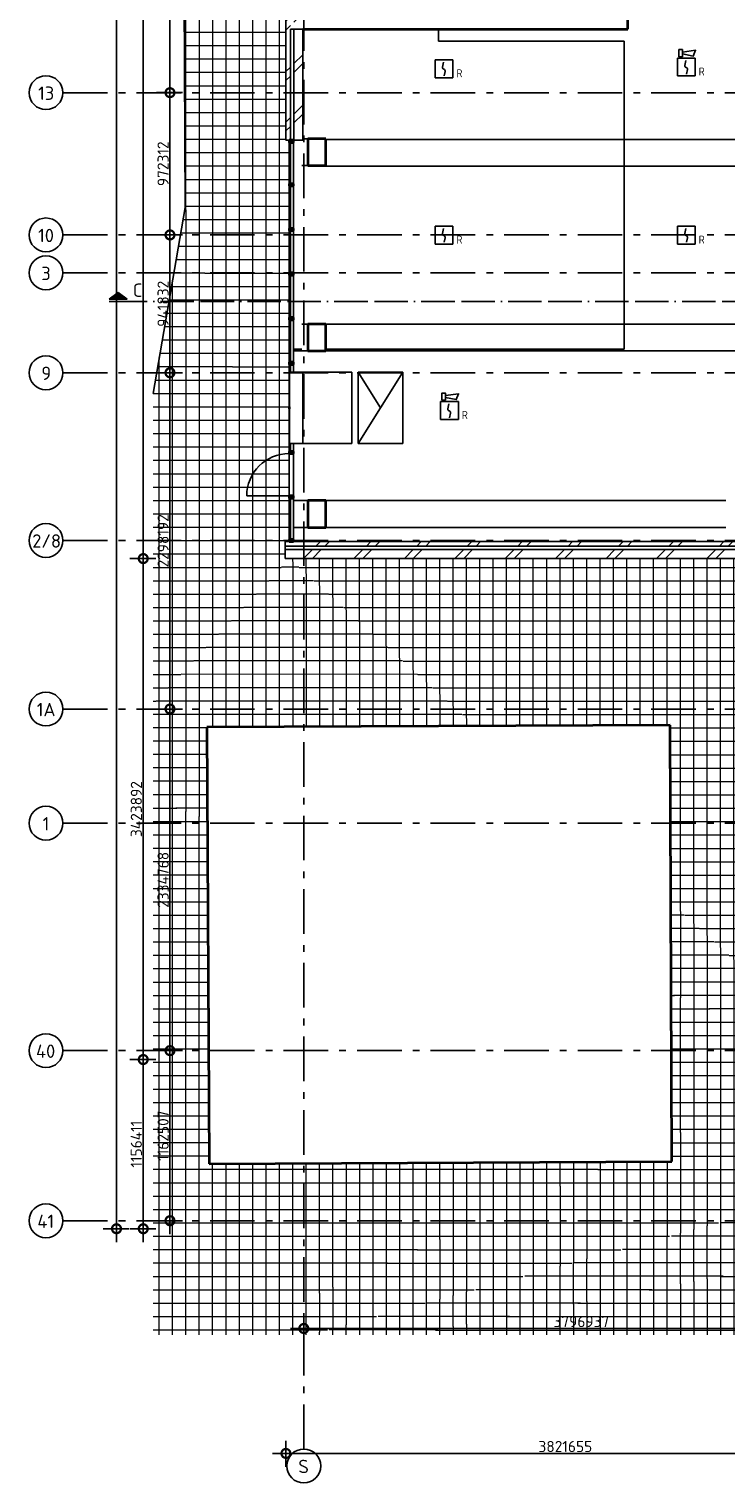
# Model space of a CAD drawing. Header units: millimetres. Extents: x -285236 to 84130, y -470 to 79511.
# Tile 1 of 192: x -47993 to -32358, y 7610 to 40209. Entities that reach past the tile are written whole.
import ezdxf
from ezdxf.enums import TextEntityAlignment as Align

# ---------------------------------------------------------------- set-up
doc = ezdxf.new("R2010")
doc.units = ezdxf.units.MM
doc.linetypes.add('NLRS_stramien', pattern=[1650, 1000, -250, 150, -250])
doc.linetypes.add('SW_doorsnedelijn', pattern=[1950, 750, -150, 0, -150, 750, -150])
doc.layers.add('EL6511--', color=3, linetype='Continuous')
doc.layers.add('XREF', color=254, linetype='Continuous')
doc.styles.add('ISOCPEUR', font='isocpeur.ttf', dxfattribs={"height": 300})
doc.styles.add('ISOCPEUR_1', font='isocpeur.ttf', dxfattribs={"height": 250})
doc.styles.add('STABICAD-018', font='ISOCP.SHX', dxfattribs={"height": 180})
doc.dimstyles.new('NLRS_2_5mm_mm_bol_continuous_swe', dxfattribs={"dimscale": 304.8, "dimtxt": 0.816914, "dimasz": 1.312336, "dimexe": 0.984252, "dimexo": 0.0625, "dimgap": 0.098425, "dimtad": 1, "dimdec": 0, "dimlfac": 304.8, "dimdsep": 46, "dimtxsty": 'ISOCPEUR_1', "dimblk1": 'DOTSMALL', "dimblk2": 'DOTSMALL', "dimsah": 1, "dimcen": 0.09, "dimdle": 0.984252, "dimazin": 0, "dimtfac": 1, "dimtdec": 4, "dimtix": 1, "dimtmove": 0, "dimatfit": 3, "dimfxl": 0.003229, "dimfxlon": 1, "dimtvp": 1, "dimtolj": 1, "dimtzin": 0, "dimarcsym": 2})
pattern_1 = [(45, (-29374, 17038.6), (-565.685, 565.685), []), (45, (-29174, 17038.6), (-565.685, 565.685), [])]

# ---------------------------------------------------------------- blocks, each defined once
blk = doc.blocks.new('_DotSmall')
at = {"color": 0, "linetype": 'ByBlock', "const_width": 0.5}
blk.add_lwpolyline([(-0.0625, 0, 1), (0.0625, 0, 1)], format="xyb", close=True, dxfattribs=at)
blk = doc.blocks.new('*D42')
at = {"layer": 'Defpoints', "color": 0, "lineweight": 100, "transparency": 16777216}
for p in [(-44531, 43783), (-44831, 38783), (-44531, 38783)]:
    blk.add_point(p, dxfattribs=at)
at = {"layer": 'XREF', "color": 0, "lineweight": -2, "transparency": 16777216}
for p, q in [((-44831, 44083), (-44831, 38483)), ((-44551, 43783), (-45131, 43783)), ((-44551, 38783), (-45131, 38783))]:
    blk.add_line(p, q, dxfattribs=at)
at = {"layer": 'XREF', "color": 0, "lineweight": -2, "transparency": 16777216, "xscale": 400, "yscale": 400, "zscale": 400}
for p, rotation in [((-44831, 43783), 90), ((-44831, 38783), 270)]:
    blk.add_blockref('_DotSmall', p, dxfattribs=dict(at, rotation=rotation))
at = {"layer": 'XREF', "color": 0, "transparency": 16777216, "insert": (-44986, 41283), "char_height": 250, "width": 850.41, "attachment_point": 5, "rotation": 90, "style": 'ISOCPEUR_1'}
blk.add_mtext('\\A1;1524000', dxfattribs=at)
blk = doc.blocks.new('*D43')
at = {"layer": 'Defpoints', "color": 0, "lineweight": 100, "transparency": 16777216}
for p in [(-44531, 38783), (-44831, 35593), (-44531, 35593)]:
    blk.add_point(p, dxfattribs=at)
at = {"layer": 'XREF', "color": 0, "lineweight": -2, "transparency": 16777216}
for p, q in [((-44831, 39083), (-44831, 35293)), ((-44551, 38783), (-45131, 38783)), ((-44551, 35593), (-45131, 35593))]:
    blk.add_line(p, q, dxfattribs=at)
at = {"layer": 'XREF', "color": 0, "lineweight": -2, "transparency": 16777216, "xscale": 400, "yscale": 400, "zscale": 400}
for p, rotation in [((-44831, 38783), 90), ((-44831, 35593), 270)]:
    blk.add_blockref('_DotSmall', p, dxfattribs=dict(at, rotation=rotation))
at = {"layer": 'XREF', "color": 0, "transparency": 16777216, "insert": (-44986, 37188), "char_height": 250, "width": 787.21, "attachment_point": 5, "rotation": 90, "style": 'ISOCPEUR_1'}
blk.add_mtext('\\A1;972312', dxfattribs=at)
blk = doc.blocks.new('*D44')
at = {"layer": 'Defpoints', "color": 0, "lineweight": 100, "transparency": 16777216}
for p in [(-44531, 35593), (-44831, 32503), (-44531, 32503)]:
    blk.add_point(p, dxfattribs=at)
at = {"layer": 'XREF', "color": 0, "lineweight": -2, "transparency": 16777216}
for p, q in [((-44831, 35893), (-44831, 32203)), ((-44551, 35593), (-45131, 35593)), ((-44551, 32503), (-45131, 32503))]:
    blk.add_line(p, q, dxfattribs=at)
at = {"layer": 'XREF', "color": 0, "lineweight": -2, "transparency": 16777216, "xscale": 400, "yscale": 400, "zscale": 400}
for p, rotation in [((-44831, 35593), 90), ((-44831, 32503), 270)]:
    blk.add_blockref('_DotSmall', p, dxfattribs=dict(at, rotation=rotation))
at = {"layer": 'XREF', "color": 0, "transparency": 16777216, "insert": (-44986, 34048), "char_height": 250, "width": 850.41, "attachment_point": 5, "rotation": 90, "style": 'ISOCPEUR_1'}
blk.add_mtext('\\A1;941832', dxfattribs=at)
blk = doc.blocks.new('*D45')
at = {"layer": 'Defpoints', "color": 0, "lineweight": 100, "transparency": 16777216}
for p in [(-44531, 32503), (-44831, 24963), (-44531, 24963)]:
    blk.add_point(p, dxfattribs=at)
at = {"layer": 'XREF', "color": 0, "lineweight": -2, "transparency": 16777216}
for p, q in [((-44831, 32803), (-44831, 24663)), ((-44551, 32503), (-45131, 32503)), ((-44551, 24963), (-45131, 24963))]:
    blk.add_line(p, q, dxfattribs=at)
at = {"layer": 'XREF', "color": 0, "lineweight": -2, "transparency": 16777216, "xscale": 400, "yscale": 400, "zscale": 400}
for p, rotation in [((-44831, 32503), 90), ((-44831, 24963), 270)]:
    blk.add_blockref('_DotSmall', p, dxfattribs=dict(at, rotation=rotation))
at = {"layer": 'XREF', "color": 0, "transparency": 16777216, "insert": (-44986, 28733), "char_height": 250, "width": 879.14, "attachment_point": 5, "rotation": 90, "style": 'ISOCPEUR_1'}
blk.add_mtext('\\A1;2298192', dxfattribs=at)
blk = doc.blocks.new('*D46')
at = {"layer": 'Defpoints', "color": 0, "lineweight": 100, "transparency": 16777216}
for p in [(-44531, 24963), (-44831, 17303), (-44531, 17303)]:
    blk.add_point(p, dxfattribs=at)
at = {"layer": 'XREF', "color": 0, "lineweight": -2, "transparency": 16777216}
for p, q in [((-44831, 25263), (-44831, 17003)), ((-44551, 24963), (-45131, 24963)), ((-44551, 17303), (-45131, 17303))]:
    blk.add_line(p, q, dxfattribs=at)
at = {"layer": 'XREF', "color": 0, "lineweight": -2, "transparency": 16777216, "xscale": 400, "yscale": 400, "zscale": 400}
for p, rotation in [((-44831, 24963), 90), ((-44831, 17303), 270)]:
    blk.add_blockref('_DotSmall', p, dxfattribs=dict(at, rotation=rotation))
at = {"layer": 'XREF', "color": 0, "transparency": 16777216, "insert": (-44986, 21133), "char_height": 250, "width": 850.41, "attachment_point": 5, "rotation": 90, "style": 'ISOCPEUR_1'}
blk.add_mtext('\\A1;2334768', dxfattribs=at)
blk = doc.blocks.new('*D47')
at = {"layer": 'Defpoints', "color": 0, "lineweight": 100, "transparency": 16777216}
for p in [(-44531, 17303), (-44831, 13489), (-44531, 13489)]:
    blk.add_point(p, dxfattribs=at)
at = {"layer": 'XREF', "color": 0, "lineweight": -2, "transparency": 16777216}
for p, q in [((-44551, 17303), (-45131, 17303)), ((-44831, 17603), (-44831, 13189)), ((-44551, 13489), (-45131, 13489))]:
    blk.add_line(p, q, dxfattribs=at)
at = {"layer": 'XREF', "color": 0, "lineweight": -2, "transparency": 16777216, "xscale": 400, "yscale": 400, "zscale": 400}
for p, rotation in [((-44831, 17303), 90), ((-44831, 13489), 270)]:
    blk.add_blockref('_DotSmall', p, dxfattribs=dict(at, rotation=rotation))
at = {"layer": 'XREF', "color": 0, "transparency": 16777216, "insert": (-44986, 15396), "char_height": 250, "width": 815.94, "attachment_point": 5, "rotation": 90, "style": 'ISOCPEUR_1'}
blk.add_mtext('\\A1;1162507', dxfattribs=at)
blk = doc.blocks.new('*D66')
at = {"layer": 'Defpoints', "color": 0, "lineweight": 100, "transparency": 16777216}
for p in [(-41829, 11373), (-29372, 11373), (-29372, 11073)]:
    blk.add_point(p, dxfattribs=at)
at = {"layer": 'XREF', "color": 0, "lineweight": -2, "transparency": 16777216}
for p, q in [((-41829, 11354), (-41829, 10773)), ((-29372, 11354), (-29372, 10773)), ((-42129, 11073), (-29072, 11073))]:
    blk.add_line(p, q, dxfattribs=at)
at = {"layer": 'XREF', "color": 0, "lineweight": -2, "transparency": 16777216, "xscale": 400, "yscale": 400, "zscale": 400, "rotation": 180}
blk.add_blockref('_DotSmall', (-41829, 11073), dxfattribs=at)
at = {"layer": 'XREF', "color": 0, "lineweight": -2, "transparency": 16777216, "xscale": 400, "yscale": 400, "zscale": 400}
blk.add_blockref('_DotSmall', (-29372, 11073), dxfattribs=at)
at = {"layer": 'XREF', "color": 0, "transparency": 16777216, "insert": (-35601, 11228), "char_height": 250, "width": 1028.54, "attachment_point": 5, "style": 'ISOCPEUR_1'}
blk.add_mtext('\\A1;3796937', dxfattribs=at)
blk = doc.blocks.new('*D105')
at = {"layer": 'Defpoints', "color": 0, "lineweight": 100, "transparency": 16777216}
for p in [(-42230, 8571), (-29692, 8571), (-29692, 8271)]:
    blk.add_point(p, dxfattribs=at)
at = {"layer": 'XREF', "color": 0, "lineweight": -2, "transparency": 16777216}
for p, q in [((-42230, 8552), (-42230, 7971)), ((-29692, 8552), (-29692, 7971)), ((-42530, 8271), (-29392, 8271))]:
    blk.add_line(p, q, dxfattribs=at)
at = {"layer": 'XREF', "color": 0, "lineweight": -2, "transparency": 16777216, "xscale": 400, "yscale": 400, "zscale": 400, "rotation": 180}
blk.add_blockref('_DotSmall', (-42230, 8271), dxfattribs=at)
at = {"layer": 'XREF', "color": 0, "lineweight": -2, "transparency": 16777216, "xscale": 400, "yscale": 400, "zscale": 400}
blk.add_blockref('_DotSmall', (-29692, 8271), dxfattribs=at)
at = {"layer": 'XREF', "color": 0, "transparency": 16777216, "insert": (-35961, 8426), "char_height": 250, "width": 999.81, "attachment_point": 5, "style": 'ISOCPEUR_1'}
blk.add_mtext('\\A1;3821655', dxfattribs=at)
blk = doc.blocks.new('*D112')
at = {"layer": 'Defpoints', "color": 0, "lineweight": 100, "transparency": 16777216}
for p in [(-45431, 17103), (-45131, 17103), (-45131, 13309)]:
    blk.add_point(p, dxfattribs=at)
at = {"layer": 'XREF', "color": 0, "lineweight": -2, "transparency": 16777216}
for p, q in [((-45431, 13009), (-45431, 17403)), ((-45151, 17103), (-45731, 17103)), ((-45151, 13309), (-45731, 13309))]:
    blk.add_line(p, q, dxfattribs=at)
at = {"layer": 'XREF', "color": 0, "lineweight": -2, "transparency": 16777216, "xscale": 400, "yscale": 400, "zscale": 400}
for p, rotation in [((-45431, 17103), 90), ((-45431, 13309), 270)]:
    blk.add_blockref('_DotSmall', p, dxfattribs=dict(at, rotation=rotation))
at = {"layer": 'XREF', "color": 0, "transparency": 16777216, "insert": (-45586, 15206), "char_height": 250, "width": 879.14, "attachment_point": 5, "rotation": 90, "style": 'ISOCPEUR_1'}
blk.add_mtext('\\A1;1156411', dxfattribs=at)
blk = doc.blocks.new('*D113')
at = {"layer": 'Defpoints', "color": 0, "lineweight": 100, "transparency": 16777216}
for p in [(-45431, 28336), (-45131, 28336), (-45131, 17103)]:
    blk.add_point(p, dxfattribs=at)
at = {"layer": 'XREF', "color": 0, "lineweight": -2, "transparency": 16777216}
for p, q in [((-45431, 16803), (-45431, 28636)), ((-45151, 28336), (-45731, 28336)), ((-45151, 17103), (-45731, 17103))]:
    blk.add_line(p, q, dxfattribs=at)
at = {"layer": 'XREF', "color": 0, "lineweight": -2, "transparency": 16777216, "xscale": 400, "yscale": 400, "zscale": 400}
for p, rotation in [((-45431, 28336), 90), ((-45431, 17103), 270)]:
    blk.add_blockref('_DotSmall', p, dxfattribs=dict(at, rotation=rotation))
at = {"layer": 'XREF', "color": 0, "transparency": 16777216, "insert": (-45586, 22719), "char_height": 250, "width": 936.61, "attachment_point": 5, "rotation": 90, "style": 'ISOCPEUR_1'}
blk.add_mtext('\\A1;3423892', dxfattribs=at)
blk = doc.blocks.new('*D114')
at = {"layer": 'Defpoints', "color": 0, "lineweight": 100, "transparency": 16777216}
for p in [(-45431, 58996), (-45131, 58996), (-45131, 28336)]:
    blk.add_point(p, dxfattribs=at)
at = {"layer": 'XREF', "color": 0, "lineweight": -2, "transparency": 16777216}
for p, q in [((-45431, 28036), (-45431, 59296)), ((-45151, 58996), (-45731, 58996)), ((-45151, 28336), (-45731, 28336))]:
    blk.add_line(p, q, dxfattribs=at)
at = {"layer": 'XREF', "color": 0, "lineweight": -2, "transparency": 16777216, "xscale": 400, "yscale": 400, "zscale": 400}
for p, rotation in [((-45431, 58996), 90), ((-45431, 28336), 270)]:
    blk.add_blockref('_DotSmall', p, dxfattribs=dict(at, rotation=rotation))
at = {"layer": 'XREF', "color": 0, "transparency": 16777216, "insert": (-45586, 43666), "char_height": 250, "width": 1063.02, "attachment_point": 5, "rotation": 90, "style": 'ISOCPEUR_1'}
blk.add_mtext('\\A1;9345168', dxfattribs=at)
blk = doc.blocks.new('*D117')
at = {"layer": 'Defpoints', "color": 0, "lineweight": 100, "transparency": 16777216}
for p in [(-45731, 70083), (-46031, 13309), (-45731, 13309)]:
    blk.add_point(p, dxfattribs=at)
at = {"layer": 'XREF', "color": 0, "lineweight": -2, "transparency": 16777216}
for p, q in [((-46031, 70383), (-46031, 13009)), ((-45751, 70083), (-46331, 70083)), ((-45751, 13309), (-46331, 13309))]:
    blk.add_line(p, q, dxfattribs=at)
at = {"layer": 'XREF', "color": 0, "lineweight": -2, "transparency": 16777216, "xscale": 400, "yscale": 400, "zscale": 400}
for p, rotation in [((-46031, 70083), 90), ((-46031, 13309), 270)]:
    blk.add_blockref('_DotSmall', p, dxfattribs=dict(at, rotation=rotation))
at = {"layer": 'XREF', "color": 0, "transparency": 16777216, "insert": (-46186, 41696), "char_height": 250, "width": 1091.75, "attachment_point": 5, "rotation": 90, "style": 'ISOCPEUR_1'}
blk.add_mtext('\\A1;17304715', dxfattribs=at)
blk = doc.blocks.new('VB655IS2')
at = {"color": 0, "linetype": 'Continuous'}
blk.add_lwpolyline([(-1.67, 2.33), (-1.67, 3.91), (-0.89, 3.91), (-0.89, 2.33)], close=True, dxfattribs=at)
blk.add_lwpolyline([(-0.89, 3.37), (2.06, 3.76), (1.54, 2.45), (-0.89, 2.95)], dxfattribs=at)
blk = doc.blocks.new('*U137')
at = {"color": 0, "linetype": 'Continuous'}
for p, q in [((-2, 2), (-2, -2)), ((2, 2), (-2, 2)), ((2, -2), (2, 2)), ((-2, -2), (2, -2))]:
    blk.add_line(p, q, dxfattribs=at)
blk.add_lwpolyline([(-0.12, 1.47), (-0.34, 0.38, 0.399092), (-0.04, -0.09, -0.403068), (0.25, -0.56), (0.02, -1.6)], format="xyb", dxfattribs=at)
at = {"color": 0, "linetype": 'Continuous', "lineweight": 100}
blk.add_blockref('VB655IS2', (0, 0), dxfattribs=at)
at = {"color": 0, "linetype": 'Continuous', "style": 'STABICAD-018'}
for tag, p in [('CODING1', (-1.22, 12.19)), ('CODING2', (-0.95, 9.73)), ('ARTICLECODE', (0.78, 6.96)), ('FIREPROTECTION_ZONE', (0.05, 2.88)), ('FIREPROTECTION_PANEL', (0.78, 4.65)), ('FIREPROTECTION_HARDWARENUMBER', (5.42, -4.4))]:
    blk.add_attdef(tag, text='', height=1.8, dxfattribs=at).set_placement(p, align=Align.MIDDLE)
blk.add_attdef('TEXT1', (3.46, -3.38), '', height=1.8, dxfattribs=at)
blk = doc.blocks.new('VB653ORM')
at = {"color": 0, "linetype": 'Continuous'}
for p, q in [((-2, 2), (-2, -2)), ((2, 2), (-2, 2)), ((2, -2), (2, 2)), ((-2, -2), (2, -2))]:
    blk.add_line(p, q, dxfattribs=at)
blk.add_lwpolyline([(-0.12, 1.47), (-0.34, 0.38, 0.399092), (-0.04, -0.09, -0.403068), (0.25, -0.56), (0.02, -1.6)], format="xyb", dxfattribs=at)
at = {"color": 0, "linetype": 'Continuous', "style": 'STABICAD-018'}
for tag, p in [('CODING1', (-1.22, 12.19)), ('CODING2', (-0.95, 9.73)), ('ARTICLECODE', (0.78, 6.96)), ('FIREPROTECTION_ZONE', (0.05, 2.88)), ('FIREPROTECTION_PANEL', (0.78, 4.65)), ('FIREPROTECTION_HARDWARENUMBER', (5.42, -4.4))]:
    blk.add_attdef(tag, text='', height=1.8, dxfattribs=at).set_placement(p, align=Align.MIDDLE)
blk.add_attdef('TEXT1', (3.46, -3.38), '', height=1.8, dxfattribs=at)

msp = doc.modelspace()

# ---------------------------------------------------------------- hatches: boundary and pattern name
at = {"layer": 'XREF', "lineweight": 9}
h = msp.add_hatch(dxfattribs=at)
h.set_pattern_fill('FP_241', color=256, style=0, pattern_type=2)
h.set_pattern_definition([(359.99986, (-29774.88, 17038.62), (3e-06, 300), []), (90, (-29774.88, 17038.62), (-299.939, 0.0007), [])])
h.paths.add_polyline_path([(-44487.2128, 36209.7464), (-42183.0601, 58695.8476), (-42243.5363, 58695.8476), (-42243.5363, 58869.84), (-44600.2093, 55200.7279), (-44498.8791, 38170.4671)])
h.paths.add_polyline_path([(-42162.6016, 58995.8476), (-42152.3191, 58995.8476), (-42150.3673, 59014.8952)])
h = msp.add_hatch(dxfattribs=at)
h.set_pattern_fill('FP_246', color=256, style=0, pattern_type=2)
h.set_pattern_definition([(0, (-29775.35, 17038.63), (0, 300), []), (90, (-29775.35, 17038.63), (-299.931, 2e-14), [])])
h.paths.add_polyline_path([(-42243.5363, 28649.7766), (-42243.5363, 28715.8476), (-42157.8265, 28715.8476), (-42157.8265, 37715.8476), (-42230.3673, 37715.8476), (-42230.3673, 40522.1537), (-42157.8265, 40522.1537), (-42157.8265, 42682.6918), (-42150.3673, 42682.6918), (-42150.3673, 44410.3898), (-42157.8265, 44410.3898), (-42157.8265, 46702.2959), (-42230.3673, 46702.2959), (-42230.3673, 49656.9119), (-42150.3673, 49656.9119), (-42150.3673, 58695.8476), (-42183.0601, 58695.8476), (-44487.2128, 36209.7464), (-42263.1451, 28715.8476)])
h.paths.add_polyline_path([(-42152.3191, 58995.8476), (-42150.3673, 58995.8476), (-42150.3673, 59014.8952)])
h = msp.add_hatch(dxfattribs=at)
h.set_pattern_fill('FP_6', color=256, angle=45, style=0, pattern_type=2)
h.set_pattern_definition(pattern_1)
h.paths.add_polyline_path([(-42130.3673, 37715.8476), (-42130.3673, 40522.1537), (-42230.3673, 40522.1537), (-42230.3673, 37715.8476), (-42150.3673, 37715.8476)])
h = msp.add_hatch(dxfattribs=at)
h.set_pattern_fill('FP_6', color=256, angle=45, style=0, pattern_type=2)
h.set_pattern_definition(pattern_1)
h.paths.add_polyline_path([(-41850.3673, 37715.8476), (-41850.3673, 40208.5731), (-42050.3673, 40208.5731), (-42050.3673, 37715.8476)])
h.paths.add_polyline_path([(-41850.3673, 40293.5731), (-41850.3673, 40522.1537), (-42050.3673, 40522.1537), (-42050.3673, 40293.5731)])
h = msp.add_hatch(dxfattribs=at)
h.set_pattern_fill('FP_206', color=256, angle=90, style=0, pattern_type=2)
h.set_pattern_definition([(360, (-29773.96, 17038.63), (5e-13, 300), [])])
h.paths.add_polyline_path([(-42132.8765, 36740.3657), (-42132.8765, 37665.8476), (-42145.3765, 37665.8476), (-42145.3765, 36740.3657)])
h = msp.add_hatch(dxfattribs=at)
h.set_pattern_fill('FP_205', color=256, angle=90, style=0, pattern_type=2)
h.set_pattern_definition([(360, (-29773.96, 17038.63), (5e-13, 300), [])])
h.paths.add_polyline_path([(-42132.8765, 35740.3654), (-42132.8765, 36690.3654), (-42145.3765, 36690.3654), (-42145.3765, 35740.3654)])
h = msp.add_hatch(dxfattribs=at)
h.set_pattern_fill('FP_239', color=256, style=0, pattern_type=2)
h.set_pattern_definition([(359.9955, (-29778.33, 17038.25), (2e-05, 299.999), []), (90, (-29778.33, 17038.25), (-299.863, 0.0238), [])])
h.paths.add_polyline_path([(-45210.5388, 25077.2543), (-42150.3673, 28335.8476), (-42243.5363, 28335.8476), (-42243.5363, 28649.7766), (-44487.2128, 36209.7464), (-45210.5388, 32039.1637), (-45210.5388, 26495.7414)])
h = msp.add_hatch(dxfattribs=at)
h.set_pattern_fill('FP_204', color=256, angle=90, style=0, pattern_type=2)
h.set_pattern_definition([(360, (-29773.96, 17038.63), (5e-13, 300), [])])
h.paths.add_polyline_path([(-42145.3765, 34740.3651), (-42132.8765, 34740.3651), (-42132.8765, 35690.3651), (-42145.3765, 35690.3651)])
h = msp.add_hatch(dxfattribs=at)
h.set_pattern_fill('FP_203', color=256, angle=90, style=0, pattern_type=2)
h.set_pattern_definition([(360, (-29773.96, 17038.63), (5e-13, 300), [])])
h.paths.add_polyline_path([(-42132.8765, 33740.3648), (-42132.8765, 34690.3648), (-42145.3765, 34690.3648), (-42145.3765, 33740.3648)])
at = {"layer": 'XREF'}
msp.add_hatch(color=256, dxfattribs=at).paths.add_polyline_path([(-45794.3198, 34151.3562), (-46194.3198, 34151.3562), (-45994.3198, 34301.3562)])
at = {"layer": 'XREF', "lineweight": 9}
h = msp.add_hatch(dxfattribs=at)
h.set_pattern_fill('FP_202', color=256, angle=90, style=0, pattern_type=2)
h.set_pattern_definition([(360, (-29773.96, 17038.63), (5e-13, 300), [])])
h.paths.add_polyline_path([(-42132.8765, 32740.3645), (-42132.8765, 33690.3645), (-42145.3765, 33690.3645), (-42145.3765, 32740.3645)])
h = msp.add_hatch(dxfattribs=at)
h.set_pattern_fill('FP_201', color=256, angle=90, style=0, pattern_type=2)
h.set_pattern_definition([(360, (-29773.96, 17038.63), (5e-13, 300), [])])
h.paths.add_polyline_path([(-42145.3765, 32516.4836), (-42132.8765, 32516.4836), (-42132.8765, 32690.3641), (-42145.3765, 32690.3641)])
h = msp.add_hatch(dxfattribs=at)
h.set_pattern_fill('FP_200', color=256, angle=90, style=0, pattern_type=2)
h.set_pattern_definition([(360, (-29773.96, 17038.63), (5e-13, 300), [])])
h.paths.add_polyline_path([(-42132.8765, 30740.3638), (-42132.8765, 30916.4836), (-42145.3765, 30916.4836), (-42145.3765, 30740.3638)])
h = msp.add_hatch(dxfattribs=at)
h.set_pattern_fill('FP_199', color=256, angle=90, style=0, pattern_type=2)
h.set_pattern_definition([(360, (-29773.96, 17038.63), (5e-13, 300), [])])
h.paths.add_polyline_path([(-42132.8765, 28765.8476), (-42132.8765, 29690.3632), (-42145.3765, 29690.3632), (-42145.3765, 28765.8476)])
h = msp.add_hatch(dxfattribs=at)
h.set_pattern_fill('FP_6', color=256, angle=45, style=0, pattern_type=2)
h.set_pattern_definition(pattern_1)
h.paths.add_polyline_path([(-42243.5363, 28615.8476), (-32138.1513, 28615.8476), (-32138.1513, 28715.8476), (-42243.5363, 28715.8476), (-42243.5363, 28649.7766)])
h = msp.add_hatch(dxfattribs=at)
h.set_pattern_fill('FP_6', color=256, angle=45, style=0, pattern_type=2)
h.set_pattern_definition(pattern_1)
h.paths.add_polyline_path([(-31958.1513, 28335.8476), (-31958.1513, 28535.8476), (-42243.5363, 28535.8476), (-42243.5363, 28335.8476), (-32138.1513, 28335.8476)])
h = msp.add_hatch(dxfattribs=at)
h.set_pattern_fill('FP_248', color=256, style=0, pattern_type=2)
h.set_pattern_definition([(359.9908, (-29771.37, 17048.66), (-9e-06, 299.907), []), (90, (-29771.37, 17048.66), (-299.994, 0.0483), [])])
h.paths.add_polyline_path([(-29692.1304, 17102.6047), (-33593.4104, 20620.2795), (-33585.9654, 18568.0444), (-30180.9994, 17286.5899)])
h.paths.add_polyline_path([(-43995.8525, 22485.7919), (-44006.815, 24553.6553), (-37985.8394, 24580.8096), (-42150.3673, 28335.8476), (-45210.5388, 25077.2543), (-45210.5388, 22942.9375), (-44006.815, 22489.9176)])
h = msp.add_hatch(dxfattribs=at)
h.set_pattern_fill('FP_250', color=256, style=0, pattern_type=2)
h.set_pattern_definition([(0, (-29780.36, 17038.63), (0, 300), []), (90, (-29780.36, 17038.63), (-299.961, 2e-14), [])])
h.paths.add_polyline_path([(-29692.1304, 17102.6047), (-29692.1304, 28335.8476), (-29702.1304, 28335.8476), (-29702.1304, 27835.8476), (-31758.1513, 27835.8476), (-31758.1513, 28335.8476), (-42150.3673, 28335.8476), (-37985.8394, 24580.8096), (-33607.85, 24600.5541), (-33593.4104, 20620.2795), (-30024.8456, 17402.6047)])
h = msp.add_hatch(dxfattribs=at)
h.set_pattern_fill('FP_247', color=256, style=0, pattern_type=2)
h.set_pattern_definition([(0.0001, (-29774.06, 17041.5), (-1e-05, 299.992), []), (90, (-29774.06, 17041.5), (-300, -0.0005), [])])
h.paths.add_polyline_path([(-43578.9702, 10929.4405), (-34847.5362, 14810.8545), (-43954.9353, 14767.5086), (-43995.8525, 22485.7919), (-45210.5388, 22942.9375), (-45210.5388, 10929.4405), (-44006.815, 10929.4405)])
h.paths.add_polyline_path([(-33574.3883, 15376.8113), (-29692.1304, 17102.6047), (-33585.9654, 18568.0444), (-33580.6491, 17102.6047)])
h = msp.add_hatch(dxfattribs=at)
h.set_pattern_fill('FP_251', color=256, style=0, pattern_type=2)
h.set_pattern_definition([(359.9998, (-29772.96, 17039.03), (3e-05, 300), []), (90, (-29772.96, 17039.03), (-299.999, 0.0008), [])])
h.paths.add_polyline_path([(-43578.9702, 10929.4405), (-41696.5532, 10929.4405), (-28642.1304, 14502.6047), (-29692.1304, 17102.6047), (-33574.3883, 15376.8113), (-33572.3571, 14816.9236), (-34847.5362, 14810.8545), (-34945.0451, 14767.5086)])
h = msp.add_hatch(dxfattribs=at)
h.set_pattern_fill('FP_249', color=256, style=0, pattern_type=2)
h.set_pattern_definition([(0.0113, (-29775.85, 17048.7), (-3e-05, 299.842), []), (90, (-29775.85, 17048.7), (-299.994, -0.059), [])])
h.paths.add_polyline_path([(-39456.7164, 10929.4405), (-26822.1304, 13302.6047), (-28642.1304, 14502.6047), (-41696.5532, 10929.4405)])
h = msp.add_hatch(dxfattribs=at)
h.set_pattern_fill('FP_242', color=256, style=0, pattern_type=2)
h.set_pattern_definition([(0, (-29773.96, 17038.63), (0, 300), []), (90, (-29773.96, 17038.63), (-300, 2e-14), [])])
h.paths.add_polyline_path([(-33572.3571, 10929.4405), (-22812.1304, 10929.4405), (-22812.1304, 13302.6047), (-26822.1304, 13302.6047), (-39456.7164, 10929.4405)])

# ---------------------------------------------------------------- linework, layer by layer
at = {"layer": 'XREF', "linetype": 'NLRS_stramien'}
for p, q in [((-41829.2732, 8370.0218), (-41829.2732, 77962.7572)), ((-47232.6128, 38782.6047), (64223.889, 38782.6047)), ((-47232.6128, 35592.6047), (64223.889, 35592.6047)), ((-47232.6128, 34742.6047), (64223.889, 34742.6047)), ((-47232.6128, 32502.6047), (64223.889, 32502.6047)), ((-47232.6128, 28742.6047), (64223.889, 28742.6047)), ((-47232.6128, 24962.6047), (64223.889, 24962.6047)), ((-47232.6128, 22402.6047), (64223.889, 22402.6047)), ((-47232.6128, 17302.6047), (64223.889, 17302.6047)), ((-47232.6128, 13488.6047), (64223.889, 13488.6047))]:
    msp.add_line(p, q, dxfattribs=at)
at = {"layer": 'XREF'}
for p, q in [((-44487.2128, 36209.7464), (-44600.2093, 55200.7279)), ((-42230.3673, 40522.1537), (-42230.3673, 37715.8476)), ((-41850.3673, 37715.8476), (-41850.3673, 40208.5731)), ((-42230.3673, 37715.8476), (-41850.3673, 37715.8476)), ((-42157.8265, 37665.8476), (-42157.8265, 36740.3657)), ((-42057.8265, 37665.8476), (-42057.8265, 36740.3657)), ((-41850.3673, 37750.329), (-41739.1705, 37750.329)), ((-41350.3673, 37732.6047), (-29582.1304, 37732.6047)), ((-41739.1705, 37150.329), (-41870.4035, 37150.329)), ((-41350.3673, 37132.6047), (-29552.1304, 37132.6047)), ((-42157.8265, 36690.3654), (-42157.8265, 35740.3654)), ((-42057.8265, 36690.3654), (-42057.8265, 35740.3654)), ((-45210.5388, 32039.1637), (-44487.2128, 36209.7464)), ((-42157.8265, 35690.3651), (-42157.8265, 34740.3651)), ((-42057.8265, 35690.3651), (-42057.8265, 34740.3651)), ((-42157.8265, 34690.3648), (-42157.8265, 33740.3648)), ((-42057.8265, 34690.3648), (-42057.8265, 33740.3648)), ((-45994.3198, 34301.3562), (-46194.3198, 34151.3562)), ((-45794.3198, 34151.3562), (-45994.3198, 34301.3562)), ((-46194.3198, 34151.3562), (-45794.3198, 34151.3562)), ((-45794.3198, 34101.3562), (-46194.3198, 34101.3562)), ((-42157.8265, 33690.3645), (-42157.8265, 32740.3645)), ((-42057.8265, 33690.3645), (-42057.8265, 32740.3645)), ((-41870.4035, 33593.7153), (-41739.1705, 33593.7153)), ((-41350.3673, 33593.7153), (-29582.1304, 33593.7153)), ((-41870.4035, 32993.7153), (-42057.8265, 32993.7153)), ((-41739.1705, 32993.7153), (-41870.4035, 32993.7153)), ((-41350.3673, 32993.7153), (-29552.1304, 32993.7153)), ((-42157.8265, 32690.3641), (-42157.8265, 31740.3641)), ((-42057.8265, 32690.3641), (-42057.8265, 32516.4836)), ((-42149.7901, 30916.4836), (-42149.7901, 32516.4836)), ((-42149.7901, 32516.4836), (-41849.7901, 32516.4836)), ((-41849.7901, 32516.4836), (-41849.7901, 30916.4836)), ((-41849.7901, 30916.4836), (-41849.7901, 32516.4836)), ((-40749.7901, 32516.4836), (-41849.7901, 32516.4836)), ((-40749.7901, 32516.4836), (-40749.7901, 30916.4836)), ((-40749.7901, 30916.4836), (-40749.7901, 32516.4836)), ((-40749.7901, 32516.4836), (-40749.7901, 30916.4836)), ((-40609.9669, 30916.4836), (-40609.9669, 32516.4836)), ((-40609.9669, 32516.4836), (-39609.9669, 32516.4836)), ((-40609.9669, 30916.4836), (-39609.9669, 32516.4836)), ((-40109.9669, 31716.4836), (-40609.9669, 32516.4836)), ((-39609.9669, 32516.4836), (-39609.9669, 30916.4836)), ((-42157.8265, 31690.3638), (-42157.8265, 30740.3638)), ((-42157.8265, 29740.3632), (-42157.8265, 30690.3638)), ((-42149.7901, 30916.4836), (-41849.7901, 30916.4836)), ((-42057.8265, 30916.4836), (-42057.8265, 30740.3638)), ((-42057.8265, 30690.3638), (-42057.8265, 29740.3632)), ((-40749.7901, 30916.4836), (-41849.7901, 30916.4836)), ((-39609.9669, 30916.4836), (-40609.9669, 30916.4836)), ((-42158.6265, 29740.3632), (-43108.6271, 29740.3632)), ((-42157.8265, 29690.3632), (-42157.8265, 28765.8476)), ((-42057.8265, 29690.3632), (-42057.8265, 28765.8476)), ((-42057.8265, 29636.3613), (-41870.4035, 29636.3613)), ((-41870.4035, 29636.3613), (-41739.1705, 29636.3613)), ((-41350.3673, 29636.3613), (-32358.1513, 29636.3613)), ((-41870.4035, 29036.3613), (-42057.8265, 29036.3613)), ((-41739.1705, 29036.3613), (-41870.4035, 29036.3613)), ((-41350.3673, 29036.3613), (-32358.1513, 29036.3613)), ((-32138.1513, 28715.8476), (-42243.5363, 28715.8476)), ((-42243.5363, 28715.8476), (-42243.5363, 28335.8476)), ((-42243.5363, 28335.8476), (-31758.1513, 28335.8476))]:
    msp.add_line(p, q, dxfattribs=at)
at = {"layer": 'XREF', "lineweight": 35}
for p, q in [((-34558.3636, 40208.5731), (-34558.3636, 47117.1274)), ((-41850.3673, 40208.5731), (-34558.3636, 40208.5731)), ((-42132.8765, 37665.8476), (-42145.3765, 37665.8476)), ((-42145.3765, 37665.8476), (-42145.3765, 36740.3657)), ((-42132.8765, 36740.3657), (-42132.8765, 37665.8476)), ((-41337.6426, 37750.329), (-41739.1705, 37750.329)), ((-41739.1705, 37750.329), (-41739.1705, 37150.329)), ((-41337.6426, 37150.329), (-41337.6426, 37750.329)), ((-41739.1705, 37150.329), (-41337.6426, 37150.329)), ((-42145.3765, 36740.3657), (-42132.8765, 36740.3657)), ((-42132.8765, 36690.3657), (-42145.3765, 36690.3657)), ((-42145.3765, 36690.3657), (-42145.3765, 35740.3654)), ((-42132.8765, 35740.3654), (-42132.8765, 36690.3657)), ((-42145.3765, 35740.3654), (-42132.8765, 35740.3654)), ((-42132.8765, 35690.3654), (-42145.3765, 35690.3654)), ((-42145.3765, 35690.3654), (-42145.3765, 34740.3651)), ((-42132.8765, 34740.3651), (-42132.8765, 35690.3654)), ((-42145.3765, 34740.3651), (-42132.8765, 34740.3651)), ((-42132.8765, 34690.3651), (-42145.3765, 34690.3651)), ((-42145.3765, 34690.3651), (-42145.3765, 33740.3648)), ((-42132.8765, 33740.3648), (-42132.8765, 34690.3651)), ((-42145.3765, 33740.3648), (-42132.8765, 33740.3648)), ((-42132.8765, 33690.3648), (-42145.3765, 33690.3648)), ((-42145.3765, 33690.3648), (-42145.3765, 32740.3645)), ((-42132.8765, 32740.3645), (-42132.8765, 33690.3648)), ((-41337.6426, 33593.7153), (-41739.1705, 33593.7153)), ((-41739.1705, 33593.7153), (-41739.1705, 32993.7153)), ((-41337.6426, 32993.7153), (-41337.6426, 33593.7153)), ((-41739.1705, 32993.7153), (-41337.6426, 32993.7153)), ((-42145.3765, 32740.3645), (-42132.8765, 32740.3645)), ((-42132.8765, 32690.3645), (-42145.3765, 32690.3645)), ((-42145.3765, 32690.3645), (-42145.3765, 32516.4836)), ((-42132.8765, 32516.4836), (-42132.8765, 32690.3645)), ((-42145.3765, 30916.4836), (-42145.3765, 30740.3638)), ((-42145.3765, 30740.3638), (-42132.8765, 30740.3638)), ((-42132.8765, 30740.3638), (-42132.8765, 30916.4836)), ((-42132.8765, 29690.3632), (-42145.3765, 29690.3632)), ((-42145.3765, 29690.3632), (-42145.3765, 28765.8476)), ((-42132.8765, 28765.8476), (-42132.8765, 29690.3632)), ((-41337.6426, 29636.3613), (-41739.1705, 29636.3613)), ((-41739.1705, 29636.3613), (-41739.1705, 29036.3613)), ((-41337.6426, 29036.3613), (-41337.6426, 29636.3613)), ((-41739.1705, 29036.3613), (-41337.6426, 29036.3613)), ((-42057.8265, 28765.8476), (-42157.8265, 28765.8476)), ((-42157.8265, 28765.8476), (-42157.8265, 28715.8476)), ((-42157.8265, 28715.8476), (-42057.8265, 28715.8476)), ((-42145.3765, 28765.8476), (-42132.8765, 28765.8476)), ((-42057.8265, 28715.8476), (-42057.8265, 28765.8476)), ((-33607.85, 24600.5541), (-44006.815, 24553.6553)), ((-44006.815, 24553.6553), (-43954.9353, 14767.5086)), ((-33572.3571, 14816.9236), (-33607.85, 24600.5541)), ((-43954.9353, 14767.5086), (-33572.3571, 14816.9236))]:
    msp.add_line(p, q, dxfattribs=at)
at = {"layer": 'XREF', "lineweight": 25}
for p, q in [((-42130.3673, 37715.8476), (-42130.3673, 40208.5731)), ((-41850.3673, 40208.5731), (-42130.3673, 40208.5731)), ((-42050.3673, 37715.8476), (-42050.3673, 40208.5731)), ((-38808.3636, 39936.8419), (-38808.3636, 40208.5731)), ((-34643.3636, 39936.8419), (-38808.3636, 39936.8419)), ((-34643.3636, 33028.2876), (-34643.3636, 39936.8419)), ((-42057.8265, 33028.2876), (-41870.6412, 33028.2876)), ((-41337.6426, 33028.2876), (-34643.3636, 33028.2876)), ((-32038.1513, 28615.8476), (-42243.5363, 28615.8476)), ((-31958.1513, 28535.8476), (-42243.5363, 28535.8476))]:
    msp.add_line(p, q, dxfattribs=at)
at = {"layer": 'XREF', "lineweight": 35, "extrusion": (0, 0, -1)}
for p, q in [((-42057.8265, 37715.8476), (-42157.8265, 37715.8476)), ((-42157.8265, 37715.8476), (-42157.8265, 37665.8476)), ((-42157.8265, 37665.8476), (-42057.8265, 37665.8476)), ((-42057.8265, 37665.8476), (-42057.8265, 37715.8476)), ((-42057.8265, 36740.3657), (-42157.8265, 36740.3657)), ((-42157.8265, 36740.3657), (-42157.8265, 36690.3657)), ((-42157.8265, 36690.3657), (-42057.8265, 36690.3657)), ((-42057.8265, 36690.3657), (-42057.8265, 36740.3657)), ((-42057.8265, 35740.3654), (-42157.8265, 35740.3654)), ((-42157.8265, 35740.3654), (-42157.8265, 35690.3654)), ((-42157.8265, 35690.3654), (-42057.8265, 35690.3654)), ((-42057.8265, 35690.3654), (-42057.8265, 35740.3654)), ((-42057.8265, 34740.3651), (-42157.8265, 34740.3651)), ((-42157.8265, 34740.3651), (-42157.8265, 34690.3651)), ((-42157.8265, 34690.3651), (-42057.8265, 34690.3651)), ((-42057.8265, 34690.3651), (-42057.8265, 34740.3651)), ((-42057.8265, 33740.3648), (-42157.8265, 33740.3648)), ((-42157.8265, 33740.3648), (-42157.8265, 33690.3648)), ((-42157.8265, 33690.3648), (-42057.8265, 33690.3648)), ((-42057.8265, 33690.3648), (-42057.8265, 33740.3648)), ((-42057.8265, 32740.3645), (-42157.8265, 32740.3645)), ((-42157.8265, 32740.3645), (-42157.8265, 32690.3645)), ((-42157.8265, 32690.3645), (-42057.8265, 32690.3645)), ((-42057.8265, 32690.3645), (-42057.8265, 32740.3645)), ((-42149.7901, 31740.3641), (-42157.8265, 31740.3641)), ((-42157.8265, 31740.3641), (-42157.8265, 31690.3641)), ((-42157.8265, 31690.3641), (-42149.7901, 31690.3641)), ((-42057.8265, 30740.3638), (-42157.8265, 30740.3638)), ((-42157.8265, 30740.3638), (-42157.8265, 30690.3638)), ((-42157.8265, 30690.3638), (-42057.8265, 30690.3638)), ((-42057.8265, 30690.3638), (-42057.8265, 30740.3638)), ((-42057.8265, 29740.3632), (-42157.8265, 29740.3632)), ((-42157.8265, 29740.3632), (-42157.8265, 29690.3632)), ((-42157.8265, 29690.3632), (-42057.8265, 29690.3632)), ((-42057.8265, 29690.3632), (-42057.8265, 29740.3632))]:
    msp.add_line(p, q, dxfattribs=at)
at = {"layer": 'XREF', "lineweight": 18}
for p, q in [((-40228.394, 37139.447), (-40173.394, 37139.447)), ((-40228.394, 37134.447), (-40228.394, 37139.447)), ((-40173.394, 37134.447), (-40228.394, 37134.447)), ((-40173.394, 37134.447), (-40173.394, 37139.447)), ((-37828.394, 37139.447), (-37773.394, 37139.447)), ((-37828.394, 37134.447), (-37828.394, 37139.447)), ((-37773.394, 37134.447), (-37828.394, 37134.447)), ((-37773.394, 37134.447), (-37773.394, 37139.447))]:
    msp.add_line(p, q, dxfattribs=at)
at = {"layer": 'XREF'}
for centre in [(-47612.6128, 38782.6047), (-47612.6128, 35592.6047), (-47612.6128, 34742.6047), (-47612.6128, 32502.6047), (-47612.6128, 28742.6047), (-47612.6128, 24962.6047), (-47612.6128, 22402.6047), (-47612.6128, 17302.6047), (-47612.6128, 13488.6047), (-41829.2732, 7990.0218)]:
    msp.add_circle(centre, 380, dxfattribs=at)
msp.add_arc((-42158.6265, 29740.3632), 950.0006, 90, 180, dxfattribs=at)

# ---------------------------------------------------------------- block references
at = {"layer": 'EL6511--', "linetype": 'Continuous', "lineweight": 100}
ref = msp.add_blockref('VB653ORM', (-38682.1843, 39317.075), dxfattribs=dict(at, xscale=100, yscale=100, zscale=100))
ref.add_attrib('TEXT1', 'R', (-38404.1843, 39127.075), dxfattribs={"layer": '0', "color": 1, "linetype": 'Continuous', "lineweight": 100, "height": 180, "style": 'STABICAD-018'})
ref = msp.add_blockref('*U137', (-33246.841, 39356.8441), dxfattribs=dict(at, xscale=100, yscale=100, zscale=100))
ref.add_attrib('TEXT1', 'R', (-32968.841, 39166.8441), dxfattribs={"layer": '0', "color": 1, "linetype": 'Continuous', "lineweight": 100, "height": 180, "style": 'STABICAD-018'})
ref = msp.add_blockref('VB653ORM', (-38682.1843, 35587.5074), dxfattribs=dict(at, xscale=100, yscale=100, zscale=100))
ref.add_attrib('TEXT1', 'R', (-38404.1843, 35397.5074), dxfattribs={"layer": '0', "color": 1, "linetype": 'Continuous', "lineweight": 100, "height": 180, "style": 'STABICAD-018'})
ref = msp.add_blockref('VB653ORM', (-33246.841, 35587.5074), dxfattribs=dict(at, xscale=100, yscale=100, zscale=100))
ref.add_attrib('TEXT1', 'R', (-32968.841, 35397.5074), dxfattribs={"layer": '0', "color": 1, "linetype": 'Continuous', "lineweight": 100, "height": 180, "style": 'STABICAD-018'})
ref = msp.add_blockref('*U137', (-38561.3376, 31655.421), dxfattribs=dict(at, xscale=100, yscale=100, zscale=100))
ref.add_attrib('TEXT1', 'R', (-38283.3376, 31465.421), dxfattribs={"layer": '0', "color": 1, "linetype": 'Continuous', "lineweight": 100, "height": 180, "style": 'STABICAD-018'})

# ---------------------------------------------------------------- texts
at = {"layer": 'XREF', "char_height": 300, "attachment_point": 1, "style": 'ISOCPEUR'}
for s, insert, width in [('13', (-47789.7861, 38920.5497), 424.894375), ('10', (-47789.7861, 35730.5497), 424.894375), ('\\fISOCPEUR|b0|i0|c238|p34|;3', (-47717.2861, 34880.5497), 248.523125), ('\\fISOCPEUR|b0|i0|c238|p34|;9', (-47717.2861, 32640.5497), 248.523125), ('2/8', (-47922.2861, 28880.5497), 745.569375), ('1A', (-47819.7861, 25100.5497), 497.04625), ('\\fISOCPEUR|b0|i0|c238|p34|;1', (-47687.2861, 22540.5497), 176.37125), ('40', (-47836.2861, 17440.5497), 537.130625), ('41', (-47806.2861, 13626.5497), 464.97875), ('\\fISOCPEUR|b0|i0|c238|p34|;S', (-41951.8953, 8129.1715), 288.6075)]:
    msp.add_mtext(s, dxfattribs=dict(at, insert=insert, width=width))

# ---------------------------------------------------------------- dimensions: what is measured, and where the dimension line sits
at = {"layer": 'XREF'}
for base, p1, p2, override, picture, middle in [((-44831.4895, 38782.6047), (-44531.4895, 43782.6047), (-44531.4895, 38782.6047), {"dimpost": '<>', "dimfxl": 5000}, '*D42', (-44986.4895, 41282.6047)), ((-44831.4895, 35592.6047), (-44531.4895, 38782.6047), (-44531.4895, 35592.6047), {"dimpost": '<>', "dimfxl": 3190}, '*D43', (-44986.4895, 37187.6047)), ((-44831.4895, 32502.6047), (-44531.4895, 35592.6047), (-44531.4895, 32502.6047), {"dimpost": '<>', "dimfxl": 3090}, '*D44', (-44986.4895, 34047.6047)), ((-44831.4895, 24962.6047), (-44531.4895, 32502.6047), (-44531.4895, 24962.6047), {"dimpost": '<>', "dimfxl": 7540}, '*D45', (-44986.4895, 28732.6047)), ((-45431.4895, 28335.8476), (-45131.4895, 17102.6047), (-45131.4895, 28335.8476), {"dimpost": '<>', "dimfxl": 11233.242901}, '*D113', (-45586.4895, 22719.2261)), ((-44831.4895, 17302.6047), (-44531.4895, 24962.6047), (-44531.4895, 17302.6047), {"dimpost": '<>', "dimfxl": 7660}, '*D46', (-44986.4895, 21132.6047)), ((-45431.4895, 17102.6047), (-45131.4895, 13308.6047), (-45131.4895, 17102.6047), {"dimpost": '<>', "dimfxl": 3794}, '*D112', (-45586.4895, 15205.6047)), ((-44831.4895, 13488.6047), (-44531.4895, 17302.6047), (-44531.4895, 13488.6047), {"dimpost": '<>', "dimfxl": 3814}, '*D47', (-44986.4895, 15395.6047))]:
    dim = msp.add_linear_dim(base=base, p1=p1, p2=p2, angle=90, dimstyle='NLRS_2_5mm_mm_bol_continuous_swe', override=override, dxfattribs=at)
    dim.commit()
    dim.dimension.update_dxf_attribs({"geometry": picture, "text_midpoint": middle})
for base, p1, p2, override, picture, middle in [((-29372.1304, 11072.9856), (-41829.2732, 11372.9856), (-29372.1304, 11372.9856), {"dimpost": '<>', "dimfxl": 12457.142857}, '*D66', (-35600.7018, 11227.9856)), ((-29692.1304, 8271.267), (-42230.3673, 8571.267), (-29692.1304, 8571.267), {"dimpost": '<>', "dimfxl": 12538.236903}, '*D105', (-35961.2488, 8426.267))]:
    dim = msp.add_linear_dim(base=base, p1=p1, p2=p2, dimstyle='NLRS_2_5mm_mm_bol_continuous_swe', override=override, dxfattribs=at)
    dim.commit()
    dim.dimension.update_dxf_attribs({"geometry": picture, "text_midpoint": middle})

# ---------------------------------------------------------------- next in the draw order: texts
at = {"layer": 'XREF', "insert": (-45664.5398, 34503.9559), "char_height": 300, "width": 248.523125, "attachment_point": 1, "style": 'ISOCPEUR', "bg_fill": 3, "box_fill_scale": 1.25, "bg_fill_color": 256, "bg_fill_true_color": 13158600, "bg_fill_transparency": 0}
msp.add_mtext('\\fISOCPEUR|b0|i0|c238|p34|;C', dxfattribs=at)

# ---------------------------------------------------------------- next in the draw order: linework, layer by layer
at = {"layer": 'XREF', "linetype": 'SW_doorsnedelijn'}
msp.add_line((-46094.3198, 34101.3562), (59551.6259, 34101.3562), dxfattribs=at)

# ---------------------------------------------------------------- next in the draw order: dimensions: what is measured, and where the dimension line sits
at = {"layer": 'XREF'}
for base, p1, p2, override, picture, middle in [((-46031.4895, 13308.6047), (-45731.4895, 70082.6047), (-45731.4895, 13308.6047), {"dimpost": '<>', "dimfxl": 56774}, '*D117', (-46186.4895, 41695.6047)), ((-45431.4895, 58995.8476), (-45131.4895, 28335.8476), (-45131.4895, 58995.8476), {"dimpost": '<>', "dimfxl": 30660}, '*D114', (-45586.4895, 43665.8476))]:
    dim = msp.add_linear_dim(base=base, p1=p1, p2=p2, angle=90, dimstyle='NLRS_2_5mm_mm_bol_continuous_swe', override=override, dxfattribs=at)
    dim.commit()
    dim.dimension.update_dxf_attribs({"geometry": picture, "text_midpoint": middle})

doc.saveas('drawing.dxf')
